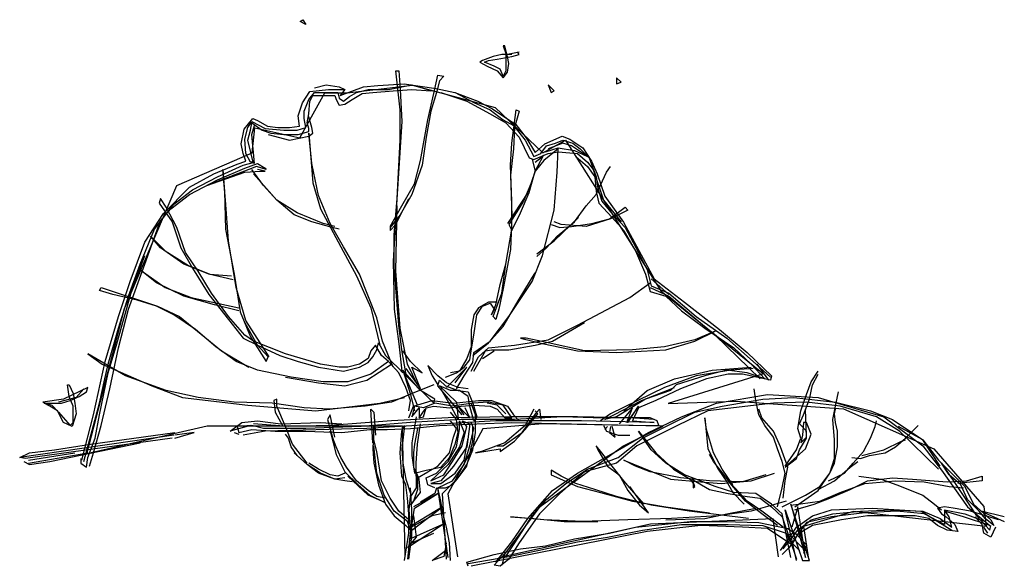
# Model space of a CAD drawing. Extents: x 29 to 41.5, y 31.9 to 38.8.
import ezdxf

# ---------------------------------------------------------------- set-up
doc = ezdxf.new("R2010")
doc.units = 0
doc.header["$LTSCALE"] = 40
doc.layers.get('0').update_dxf_attribs({"linetype": 'CONTINUOUS'})
doc.layers.add('TR_OUT', color=7, linetype='CONTINUOUS')

msp = doc.modelspace()

# ---------------------------------------------------------------- linework, layer by layer
at = {"color": 0}
for p, q in [((32.513, 38.823), (32.55, 38.845)), ((32.587, 38.786), (32.513, 38.823)), ((32.55, 38.845), (32.587, 38.786)), ((35.089, 38.513), (35.126, 38.417)), ((35.111, 38.513), (35.089, 38.513)), ((35.148, 38.38), (35.111, 38.513)), ((34.963, 38.38), (34.83, 38.329)), ((35.074, 38.402), (34.963, 38.38)), ((35.015, 38.343), (35.199, 38.38)), ((35.199, 38.402), (35.074, 38.402)), ((35.126, 38.402), (35.295, 38.439)), ((35.126, 38.417), (35.126, 38.306)), ((35.162, 38.292), (35.148, 38.38)), ((35.199, 38.38), (35.295, 38.402)), ((35.295, 38.402), (35.273, 38.439)), ((34.83, 38.329), (34.793, 38.306)), ((34.793, 38.306), (34.889, 38.255)), ((34.853, 38.306), (34.904, 38.329)), ((34.978, 38.255), (34.853, 38.306)), ((34.889, 38.255), (35.015, 38.196)), ((34.904, 38.329), (35.015, 38.343)), ((35.052, 38.218), (34.978, 38.255)), ((35.126, 38.306), (35.126, 38.196)), ((35.148, 38.181), (35.162, 38.292)), ((33.731, 38.196), (33.768, 38.196)), ((33.782, 37.701), (33.731, 38.196)), ((33.768, 38.196), (33.782, 37.96)), ((34.21, 37.908), (34.262, 38.144)), ((34.262, 38.144), (34.336, 38.129)), ((34.336, 38.129), (34.284, 38.07)), ((35.015, 38.196), (35.089, 38.107)), ((35.089, 38.129), (35.052, 38.218)), ((35.126, 38.196), (35.089, 38.129)), ((35.089, 38.107), (35.148, 38.181)), ((36.528, 38.107), (36.528, 38.033)), ((36.587, 38.055), (36.528, 38.107)), ((32.698, 37.982), (32.845, 38.019)), ((32.845, 38.019), (33.008, 37.996)), ((33.008, 37.996), (33.081, 37.96)), ((33.022, 37.886), (33.318, 37.996)), ((33.318, 37.996), (33.502, 38.011)), ((33.502, 38.011), (33.834, 38.033)), ((33.635, 37.96), (33.93, 38.019)), ((33.834, 38.033), (34.24, 37.974)), ((33.93, 38.019), (34.188, 37.945)), ((34.284, 38.07), (34.247, 37.923)), ((35.664, 38.019), (35.701, 37.923)), ((35.738, 37.945), (35.664, 38.019)), ((36.528, 38.033), (36.587, 38.055)), ((32.543, 37.79), (32.639, 37.937)), ((32.624, 37.834), (32.698, 37.923)), ((32.639, 37.937), (32.875, 37.96)), ((32.639, 37.812), (32.675, 37.886)), ((32.675, 37.886), (32.808, 37.886)), ((32.698, 37.923), (32.86, 37.923)), ((32.808, 37.886), (32.956, 37.886)), ((32.86, 37.923), (32.993, 37.923)), ((32.875, 37.96), (33.081, 37.96)), ((32.956, 37.886), (32.971, 37.834)), ((32.993, 37.923), (33.008, 37.849)), ((33.081, 37.96), (33.022, 37.886)), ((33.067, 37.812), (33.14, 37.871)), ((33.14, 37.871), (33.229, 37.923)), ((33.177, 37.834), (33.303, 37.908)), ((33.229, 37.923), (33.377, 37.96)), ((33.303, 37.908), (33.436, 37.923)), ((33.377, 37.96), (33.635, 37.96)), ((33.436, 37.923), (33.694, 37.945)), ((33.694, 37.945), (33.93, 37.96)), ((33.782, 37.96), (33.805, 37.554)), ((33.93, 37.96), (34.174, 37.945)), ((34.137, 37.576), (34.21, 37.908)), ((34.247, 37.923), (34.174, 37.686)), ((34.24, 37.974), (34.476, 37.923)), ((34.299, 37.923), (34.631, 37.812)), ((34.476, 37.923), (34.771, 37.812)), ((34.484, 37.923), (34.72, 37.797)), ((35.701, 37.923), (35.738, 37.945)), ((32.491, 37.627), (32.543, 37.79)), ((32.565, 37.686), (32.624, 37.834)), ((32.624, 37.65), (32.639, 37.812)), ((32.971, 37.834), (33.008, 37.76)), ((33.008, 37.849), (33.067, 37.812)), ((33.008, 37.76), (33.081, 37.775)), ((33.081, 37.775), (33.177, 37.834)), ((34.631, 37.812), (34.926, 37.65)), ((34.72, 37.797), (34.926, 37.701)), ((34.771, 37.812), (34.956, 37.716)), ((32.506, 37.495), (32.491, 37.627)), ((32.565, 37.591), (32.565, 37.686)), ((32.602, 37.539), (32.624, 37.65)), ((32.661, 37.48), (32.624, 37.613)), ((33.782, 37.317), (33.782, 37.701)), ((34.174, 37.686), (34.115, 37.354)), ((34.926, 37.701), (35.089, 37.576)), ((34.926, 37.65), (35.126, 37.539)), ((34.956, 37.716), (35.251, 37.517)), ((35.199, 37.281), (35.258, 37.701)), ((35.295, 37.686), (35.236, 37.48)), ((35.258, 37.701), (35.295, 37.686)), ((31.805, 37.458), (31.915, 37.591)), ((31.849, 37.48), (31.901, 37.554)), ((31.886, 37.443), (31.901, 37.539)), ((31.901, 37.554), (32.07, 37.465)), ((31.901, 37.539), (32.033, 37.443)), ((31.901, 37.391), (31.937, 37.502)), ((31.915, 37.591), (31.974, 37.568)), ((31.974, 37.568), (32.1, 37.495)), ((32.1, 37.495), (32.233, 37.48)), ((32.38, 37.48), (32.506, 37.495)), ((32.587, 37.48), (32.565, 37.591)), ((32.624, 37.465), (32.602, 37.539)), ((33.805, 37.554), (33.768, 36.963)), ((34.041, 37.059), (34.137, 37.576)), ((35.089, 37.576), (35.222, 37.502)), ((35.126, 37.539), (35.295, 37.354)), ((35.222, 37.502), (35.369, 37.317)), ((35.251, 37.517), (35.384, 37.347)), ((31.768, 37.273), (31.805, 37.458)), ((31.812, 37.332), (31.849, 37.48)), ((31.849, 37.317), (31.886, 37.443)), ((31.937, 37.022), (31.901, 37.391)), ((32.033, 37.443), (32.144, 37.406)), ((32.07, 37.465), (32.306, 37.443)), ((32.107, 37.391), (32.38, 37.317)), ((32.144, 37.406), (32.306, 37.391)), ((32.233, 37.48), (32.38, 37.48)), ((32.306, 37.443), (32.476, 37.443)), ((32.306, 37.391), (32.491, 37.391)), ((32.38, 37.317), (32.624, 37.369)), ((32.476, 37.443), (32.587, 37.48)), ((32.491, 37.391), (32.624, 37.428)), ((32.624, 37.428), (32.624, 37.465)), ((32.624, 37.406), (32.675, 36.779)), ((32.661, 37.022), (32.624, 37.406)), ((32.624, 37.369), (32.675, 37.406)), ((32.675, 37.406), (32.661, 37.48)), ((35.236, 37.48), (35.222, 37.207)), ((35.62, 37.273), (35.841, 37.369)), ((35.841, 37.369), (35.937, 37.332)), ((31.79, 37.148), (31.768, 37.273)), ((31.827, 37.148), (31.812, 37.332)), ((31.923, 37.022), (31.849, 37.317)), ((33.746, 36.579), (33.782, 37.317)), ((34.115, 37.354), (34.063, 37)), ((35.185, 37), (35.199, 37.281)), ((35.295, 37.354), (35.421, 37.096)), ((35.369, 37.317), (35.48, 37.111)), ((35.384, 37.347), (35.495, 37.163)), ((35.495, 37.163), (35.62, 37.273)), ((35.568, 37.148), (35.642, 37.244)), ((35.642, 37.244), (35.753, 37.281)), ((35.849, 37.281), (35.664, 37.207)), ((35.753, 37.281), (35.849, 37.317)), ((35.849, 37.317), (35.974, 37.281)), ((35.959, 37.244), (35.849, 37.281)), ((35.937, 37.332), (36.1, 37.222)), ((36.159, 37.111), (35.959, 37.244)), ((35.974, 37.281), (36.07, 37.207)), ((31.827, 37.052), (31.79, 37.148)), ((31.886, 37.037), (31.827, 37.148)), ((35.222, 37.207), (35.185, 36.875)), ((35.48, 37.074), (35.664, 37.148)), ((35.48, 37.111), (35.568, 37.148)), ((35.495, 36.926), (35.605, 37.133)), ((35.495, 37.037), (35.591, 37.111)), ((35.79, 37.207), (35.605, 37.059)), ((35.627, 37.17), (35.79, 37.222)), ((35.664, 37.148), (35.79, 37.17)), ((35.775, 36.912), (35.79, 37.207)), ((35.79, 37.222), (35.996, 37.185)), ((35.79, 37.17), (36.033, 37.148)), ((35.996, 37.185), (36.159, 37.111)), ((36.011, 37.111), (36.159, 36.985)), ((36.033, 37.148), (36.159, 37.037)), ((36.07, 37.207), (36.181, 37.096)), ((36.1, 37.222), (36.21, 37.052)), ((31.421, 36.889), (31.716, 37.015)), ((31.465, 36.853), (31.79, 37)), ((31.716, 37.015), (31.827, 37.052)), ((31.79, 37), (31.937, 37.037)), ((31.812, 36.963), (31.974, 37.022)), ((31.96, 36.985), (31.864, 36.948)), ((31.937, 37.037), (31.886, 37.037)), ((32.085, 36.948), (31.96, 36.985)), ((31.974, 37.022), (32.07, 36.963)), ((32.749, 36.616), (32.661, 37.022)), ((34.063, 37), (33.93, 36.631)), ((33.967, 36.764), (34.041, 37.059)), ((35.199, 36.543), (35.185, 37)), ((35.421, 37.096), (35.48, 37.074)), ((35.458, 37.074), (35.495, 36.926)), ((35.605, 37.059), (35.495, 36.926)), ((36.159, 37.037), (36.233, 36.948)), ((36.159, 36.985), (36.255, 36.853)), ((36.181, 37.096), (36.269, 36.853)), ((36.21, 37.052), (36.284, 36.889)), ((36.402, 36.912), (36.454, 36.985)), ((31.111, 36.72), (31.421, 36.889)), ((31.864, 36.948), (31.332, 36.742)), ((31.332, 36.742), (31.812, 36.912)), ((31.465, 36.816), (31.812, 36.963)), ((31.532, 36.948), (31.554, 36.668)), ((31.568, 36.557), (31.532, 36.948)), ((31.812, 36.912), (32.011, 36.926)), ((32.048, 36.742), (31.901, 36.948)), ((32.218, 36.557), (31.923, 36.889)), ((32.07, 36.926), (31.974, 36.948)), ((32.011, 36.926), (32.07, 36.926)), ((32.07, 36.963), (32.085, 36.948)), ((33.768, 36.963), (33.731, 36.373)), ((35.185, 36.875), (35.199, 36.358)), ((35.495, 36.926), (35.406, 36.653)), ((35.421, 36.653), (35.495, 36.926)), ((35.495, 36.926), (35.443, 36.764)), ((35.738, 36.432), (35.775, 36.912)), ((36.233, 36.948), (36.365, 36.557)), ((36.269, 36.631), (36.402, 36.912)), ((36.284, 36.889), (36.38, 36.609)), ((31.111, 36.631), (31.465, 36.816)), ((31.148, 36.69), (31.465, 36.853)), ((32.218, 36.557), (32.048, 36.742)), ((32.675, 36.779), (32.771, 36.447)), ((33.805, 36.484), (33.967, 36.764)), ((35.443, 36.764), (35.347, 36.543)), ((36.255, 36.853), (36.269, 36.668)), ((36.269, 36.853), (36.292, 36.705)), ((30.779, 36.388), (31.111, 36.72)), ((30.875, 36.447), (31.111, 36.631)), ((30.912, 36.506), (31.148, 36.69)), ((31.554, 36.668), (31.568, 36.188)), ((32.897, 36.262), (32.749, 36.616)), ((33.93, 36.631), (33.782, 36.373)), ((35.406, 36.653), (35.148, 36.262)), ((35.31, 36.395), (35.421, 36.653)), ((36.144, 36.484), (36.269, 36.631)), ((36.269, 36.668), (36.306, 36.52)), ((36.292, 36.705), (36.343, 36.543)), ((36.38, 36.609), (36.616, 36.277)), ((30.668, 36.188), (30.912, 36.506)), ((30.742, 36.579), (30.727, 36.52)), ((30.727, 36.52), (30.89, 36.284)), ((30.816, 36.469), (30.742, 36.579)), ((31.605, 36.041), (31.568, 36.557)), ((32.439, 36.373), (32.218, 36.557)), ((32.476, 36.395), (32.218, 36.557)), ((33.657, 36.225), (33.805, 36.484)), ((33.709, 36.115), (33.746, 36.579)), ((33.731, 36.247), (33.893, 36.579)), ((33.731, 35.657), (33.746, 36.484)), ((35.199, 36.188), (35.199, 36.543)), ((35.347, 36.543), (35.258, 36.395)), ((35.996, 36.284), (36.144, 36.484)), ((36.306, 36.52), (36.476, 36.336)), ((36.343, 36.543), (36.454, 36.41)), ((36.365, 36.557), (36.587, 36.284)), ((30.543, 36.026), (30.779, 36.388)), ((30.742, 36.299), (30.875, 36.447)), ((30.949, 36.21), (30.816, 36.469)), ((32.661, 36.284), (32.439, 36.373)), ((32.808, 36.262), (32.476, 36.395)), ((32.771, 36.447), (33.03, 35.967)), ((33.782, 36.373), (33.657, 36.21)), ((33.731, 36.373), (33.694, 35.782)), ((35.258, 36.395), (35.162, 36.247)), ((35.199, 36.358), (35.185, 35.93)), ((35.199, 36.174), (35.31, 36.395)), ((35.591, 35.856), (35.738, 36.432)), ((36.439, 36.321), (36.638, 36.469)), ((36.675, 36.432), (36.454, 36.321)), ((36.454, 36.41), (36.638, 36.21)), ((36.638, 36.469), (36.675, 36.432)), ((30.543, 35.746), (30.742, 36.299)), ((30.89, 36.284), (31, 35.952)), ((32.919, 36.21), (32.661, 36.284)), ((32.956, 36.225), (32.808, 36.262)), ((33.067, 35.967), (32.897, 36.262)), ((33.657, 36.174), (33.731, 36.247)), ((35.162, 36.247), (35.199, 36.174)), ((35.701, 36.247), (35.812, 36.21)), ((35.738, 36.041), (36.048, 36.336)), ((35.827, 36.247), (35.738, 36.284)), ((35.775, 36.1), (35.996, 36.284)), ((36.144, 36.225), (35.827, 36.247)), ((35.959, 36.225), (36.218, 36.262)), ((36.454, 36.321), (36.144, 36.225)), ((36.218, 36.262), (36.439, 36.321)), ((36.476, 36.336), (36.624, 36.174)), ((36.616, 36.277), (37.007, 35.561)), ((30.484, 35.746), (30.668, 36.188)), ((31.059, 35.893), (30.949, 36.21)), ((31.568, 36.188), (31.679, 35.62)), ((33.008, 36.188), (32.919, 36.21)), ((33.657, 36.21), (33.657, 36.174)), ((33.709, 35.709), (33.709, 36.115)), ((35.126, 35.746), (35.199, 36.188)), ((35.812, 36.21), (35.959, 36.225)), ((36.624, 36.174), (36.771, 35.915)), ((36.638, 36.21), (36.808, 35.893)), ((30.358, 35.524), (30.543, 36.026)), ((30.616, 36.1), (30.801, 35.915)), ((30.742, 35.952), (30.616, 36.1)), ((31.701, 35.45), (31.605, 36.041)), ((35.517, 35.878), (35.738, 36.041)), ((35.642, 35.952), (35.775, 36.1)), ((31.037, 35.746), (30.742, 35.952)), ((30.801, 35.915), (31.096, 35.731)), ((31, 35.952), (31.148, 35.694)), ((31.222, 35.657), (31.059, 35.893)), ((33.03, 35.967), (33.229, 35.598)), ((33.266, 35.62), (33.067, 35.967)), ((35.185, 35.93), (35.089, 35.436)), ((35.517, 35.841), (35.642, 35.952)), ((36.771, 35.915), (36.897, 35.62)), ((36.808, 35.893), (36.919, 35.672)), ((30.336, 35.177), (30.543, 35.746)), ((30.336, 35.34), (30.484, 35.746)), ((30.373, 35.399), (30.543, 35.856)), ((31.354, 35.62), (31.037, 35.746)), ((33.694, 35.782), (33.709, 35.177)), ((35.052, 35.487), (35.126, 35.746)), ((35.074, 35.377), (35.126, 35.746)), ((35.458, 35.524), (35.591, 35.856)), ((30.484, 35.672), (30.801, 35.45)), ((30.69, 35.509), (30.484, 35.672)), ((31.096, 35.731), (31.369, 35.62)), ((31.148, 35.694), (31.354, 35.362)), ((31.391, 35.377), (31.222, 35.657)), ((31.664, 35.546), (31.354, 35.62)), ((31.369, 35.62), (31.642, 35.598)), ((31.679, 35.62), (31.753, 35.14)), ((33.487, 35.067), (33.266, 35.62)), ((33.768, 34.971), (33.709, 35.709)), ((33.782, 34.934), (33.731, 35.657)), ((35.295, 35.303), (35.495, 35.635)), ((36.897, 35.62), (36.956, 35.399)), ((36.919, 35.672), (36.971, 35.472)), ((30.211, 35.081), (30.358, 35.524)), ((31.037, 35.34), (30.69, 35.509)), ((33.229, 35.598), (33.413, 35.192)), ((35, 35.229), (35.052, 35.487)), ((35.162, 35.081), (35.458, 35.524)), ((36.697, 35.325), (36.956, 35.509)), ((37.192, 35.362), (36.971, 35.561)), ((37.007, 35.561), (37.391, 35.266)), ((29.967, 35.413), (29.989, 35.45)), ((30.137, 35.362), (29.967, 35.413)), ((29.989, 35.45), (30.705, 35.214)), ((30.447, 35.288), (30.137, 35.362)), ((30.188, 34.735), (30.373, 35.399)), ((30.801, 35.45), (31.133, 35.325)), ((31.354, 35.362), (31.605, 35.044)), ((31.605, 35.081), (31.391, 35.377)), ((31.827, 35.03), (31.701, 35.45)), ((34.963, 35.081), (35.074, 35.377)), ((35.089, 35.436), (35.037, 35.177)), ((36.956, 35.45), (37.192, 35.34)), ((36.956, 35.399), (37.155, 35.34)), ((36.971, 35.472), (37.192, 35.377)), ((37.192, 35.377), (37.539, 35.081)), ((30.211, 34.934), (30.336, 35.34)), ((30.69, 35.214), (30.447, 35.288)), ((31.428, 35.229), (31.037, 35.34)), ((31.133, 35.325), (31.738, 35.192)), ((34.904, 35.266), (34.779, 35.192)), ((34.83, 35.214), (34.926, 35.251)), ((35.015, 35.266), (34.904, 35.266)), ((34.926, 35.251), (34.978, 35.177)), ((35.089, 34.956), (35.295, 35.303)), ((36.033, 34.971), (36.697, 35.325)), ((37.155, 35.34), (37.354, 35.155)), ((37.192, 35.34), (37.782, 34.845)), ((37.391, 35.266), (37.834, 34.919)), ((30.211, 34.683), (30.336, 35.177)), ((30.912, 35.104), (30.69, 35.214)), ((30.705, 35.214), (30.985, 35.081)), ((31.738, 35.155), (31.428, 35.229)), ((31.753, 35.14), (31.886, 34.823)), ((33.413, 35.192), (33.524, 34.72)), ((33.709, 35.177), (33.768, 34.735)), ((34.779, 35.192), (34.72, 35.104)), ((34.757, 35.104), (34.83, 35.214)), ((34.941, 35.104), (35, 35.229)), ((34.978, 35.177), (34.941, 35.104)), ((35.037, 35.177), (35, 35.044)), ((37.354, 35.155), (37.649, 34.934)), ((30.041, 34.513), (30.211, 35.081)), ((31.185, 34.919), (30.912, 35.104)), ((30.985, 35.081), (31.259, 34.86)), ((31.812, 34.845), (31.605, 35.081)), ((31.605, 35.044), (31.79, 34.808)), ((31.974, 34.72), (31.812, 35.008)), ((32.122, 34.572), (31.827, 35.03)), ((33.561, 34.771), (33.487, 35.067)), ((34.72, 35.104), (34.683, 34.919)), ((34.72, 34.845), (34.757, 35.104)), ((34.926, 34.771), (35.162, 35.081)), ((35, 35.044), (34.963, 35.081)), ((35.716, 34.771), (36.122, 35.008)), ((37.539, 35.081), (37.93, 34.808)), ((30.078, 34.476), (30.211, 34.934)), ((31.443, 34.698), (31.185, 34.919)), ((31.259, 34.86), (31.517, 34.646)), ((33.805, 34.661), (33.768, 34.971)), ((33.878, 34.476), (33.782, 34.934)), ((34.683, 34.919), (34.683, 34.698)), ((34.904, 34.749), (35.089, 34.956)), ((35.664, 34.786), (36.033, 34.971)), ((37.782, 34.897), (37.524, 34.786)), ((37.524, 34.771), (37.782, 34.897)), ((37.649, 34.934), (38.018, 34.683)), ((37.834, 34.919), (38.188, 34.624)), ((30.078, 34.366), (30.188, 34.735)), ((31.79, 34.808), (31.974, 34.72)), ((31.923, 34.771), (31.812, 34.845)), ((31.886, 34.823), (32.085, 34.513)), ((32.329, 34.609), (31.923, 34.771)), ((33.487, 34.661), (33.509, 34.749)), ((33.509, 34.749), (33.598, 34.587)), ((33.694, 34.439), (33.561, 34.771)), ((33.768, 34.735), (33.805, 34.388)), ((34.683, 34.646), (34.72, 34.845)), ((34.705, 34.587), (34.904, 34.749)), ((34.72, 34.624), (34.926, 34.771)), ((35.236, 34.72), (35.664, 34.786)), ((35.384, 34.808), (35.31, 34.808)), ((35.31, 34.808), (35.605, 34.735)), ((35.664, 34.749), (35.384, 34.808)), ((35.495, 34.72), (35.716, 34.771)), ((35.605, 34.735), (36.033, 34.646)), ((36.122, 34.646), (35.664, 34.749)), ((37.524, 34.786), (37.14, 34.698)), ((37.155, 34.661), (37.524, 34.771)), ((37.782, 34.845), (38.351, 34.292)), ((37.93, 34.808), (38.262, 34.513)), ((29.819, 34.609), (30.004, 34.476)), ((30.299, 34.329), (29.819, 34.609)), ((30.1, 34.166), (30.211, 34.683)), ((31.701, 34.513), (31.443, 34.698)), ((31.517, 34.646), (31.864, 34.439)), ((32.107, 34.572), (31.974, 34.72)), ((31.974, 34.72), (32.255, 34.587)), ((32.771, 34.476), (32.329, 34.609)), ((33.413, 34.646), (33.377, 34.55)), ((33.472, 34.72), (33.413, 34.646)), ((33.436, 34.572), (33.487, 34.661)), ((33.546, 34.587), (33.472, 34.72)), ((33.856, 34.366), (33.805, 34.661)), ((33.915, 34.513), (33.819, 34.646)), ((34.683, 34.698), (34.631, 34.55)), ((34.668, 34.535), (34.683, 34.646)), ((34.705, 34.498), (34.72, 34.624)), ((34.72, 34.388), (34.867, 34.646)), ((34.779, 34.572), (34.904, 34.683)), ((34.83, 34.55), (34.978, 34.646)), ((34.867, 34.646), (34.941, 34.661)), ((34.904, 34.683), (35.236, 34.72)), ((34.941, 34.661), (35.162, 34.661)), ((35.162, 34.661), (35.495, 34.72)), ((36.033, 34.646), (36.528, 34.624)), ((36.734, 34.661), (36.122, 34.646)), ((36.528, 34.624), (37.155, 34.661)), ((37.14, 34.698), (36.734, 34.661)), ((38.018, 34.683), (38.24, 34.476)), ((38.188, 34.624), (38.498, 34.329)), ((29.893, 33.834), (30.041, 34.513)), ((31.974, 34.402), (31.701, 34.513)), ((32.085, 34.513), (32.107, 34.572)), ((32.255, 34.587), (32.491, 34.513)), ((32.491, 34.513), (32.749, 34.439)), ((33.377, 34.55), (33.266, 34.476)), ((33.266, 34.439), (33.377, 34.498)), ((33.377, 34.498), (33.436, 34.572)), ((33.635, 34.513), (33.413, 34.351)), ((33.635, 34.513), (33.546, 34.587)), ((33.598, 34.587), (33.672, 34.513)), ((33.768, 34.366), (33.635, 34.513)), ((33.672, 34.513), (33.768, 34.425)), ((34.063, 34.366), (33.915, 34.513)), ((34.631, 34.55), (34.535, 34.388)), ((34.594, 34.439), (34.668, 34.535)), ((34.594, 34.329), (34.705, 34.498)), ((34.683, 34.388), (34.779, 34.572)), ((38.262, 34.513), (38.483, 34.314)), ((29.967, 33.834), (30.078, 34.366)), ((30.004, 34.476), (30.631, 34.203)), ((30.026, 34.255), (30.078, 34.476)), ((32.402, 34.314), (31.974, 34.402)), ((32.749, 34.439), (33.067, 34.388)), ((33.008, 34.439), (32.771, 34.476)), ((33.118, 34.439), (33.008, 34.439)), ((33.067, 34.388), (33.266, 34.439)), ((33.266, 34.476), (33.118, 34.439)), ((33.362, 34.277), (33.672, 34.476)), ((33.768, 34.425), (33.819, 34.366)), ((33.856, 34.181), (33.768, 34.366)), ((33.819, 34.402), (33.915, 34.092)), ((34.041, 34.144), (33.819, 34.402)), ((33.856, 34.425), (34.041, 34.166)), ((34.004, 34.218), (33.878, 34.476)), ((33.93, 34.439), (34.063, 34.366)), ((34.041, 34.166), (33.93, 34.439)), ((34.137, 34.461), (34.188, 34.329)), ((34.262, 34.329), (34.137, 34.461)), ((34.358, 34.314), (34.498, 34.366)), ((34.631, 34.439), (34.373, 34.181)), ((34.535, 34.388), (34.424, 34.366)), ((34.484, 34.24), (34.631, 34.439)), ((34.498, 34.366), (34.594, 34.439)), ((37.266, 34.292), (37.745, 34.402)), ((37.982, 34.402), (37.539, 34.329)), ((37.93, 34.402), (37.649, 34.329)), ((37.745, 34.402), (38.24, 34.439)), ((38.188, 34.366), (37.93, 34.402)), ((38.262, 34.425), (37.982, 34.402)), ((38.41, 34.292), (38.188, 34.366)), ((38.24, 34.476), (38.41, 34.292)), ((38.461, 34.277), (38.314, 34.476)), ((39, 34.255), (39.089, 34.388)), ((29.967, 33.982), (30.026, 34.255)), ((30.816, 34.144), (30.299, 34.329)), ((32.329, 34.314), (32.749, 34.24)), ((32.808, 34.255), (32.402, 34.314)), ((32.749, 34.24), (33.081, 34.203)), ((33.118, 34.255), (32.808, 34.255)), ((33.081, 34.203), (33.362, 34.277)), ((33.413, 34.351), (33.118, 34.255)), ((33.841, 34.351), (34.21, 33.982)), ((34.004, 33.96), (33.841, 34.351)), ((34.188, 34.329), (34.262, 34.218)), ((34.373, 34.24), (34.262, 34.329)), ((34.262, 34.203), (34.284, 34.277)), ((34.284, 34.277), (34.358, 34.203)), ((34.52, 34.181), (34.373, 34.24)), ((34.498, 34.166), (34.594, 34.329)), ((36.919, 34.144), (37.266, 34.292)), ((37.539, 34.329), (37.14, 34.181)), ((37.649, 34.329), (37.288, 34.218)), ((37.672, 34.292), (37.34, 34.166)), ((37.945, 34.351), (37.672, 34.292)), ((38.129, 34.351), (37.945, 34.351)), ((38.483, 34.277), (38.129, 34.351)), ((38.498, 34.329), (38.483, 34.277)), ((38.941, 34.092), (39, 34.255)), ((39.015, 34.218), (39.089, 34.351)), ((29.819, 34.181), (29.51, 34.033)), ((29.561, 34.218), (29.583, 34.218)), ((29.583, 34.07), (29.561, 34.218)), ((29.583, 34.218), (29.635, 34.107)), ((29.768, 34.166), (29.672, 34.056)), ((29.709, 34.07), (29.805, 34.129)), ((29.805, 34.129), (29.819, 34.181)), ((29.989, 33.701), (30.1, 34.166)), ((30.631, 34.203), (31.022, 34.056)), ((31.222, 34.056), (30.816, 34.144)), ((33.989, 34.129), (33.672, 33.997)), ((33.915, 34.019), (33.856, 34.181)), ((34.21, 34.218), (33.989, 34.129)), ((34.225, 34.033), (34.041, 34.144)), ((34.572, 33.834), (34.262, 34.203)), ((34.284, 34.203), (34.498, 33.997)), ((34.424, 34.144), (34.284, 34.203)), ((34.461, 33.886), (34.299, 34.166)), ((34.358, 34.203), (34.52, 34.144)), ((34.535, 34.144), (34.424, 34.144)), ((34.646, 34.166), (34.52, 34.181)), ((34.52, 34.144), (34.646, 34.129)), ((34.646, 34.07), (34.535, 34.144)), ((34.646, 34.129), (34.705, 33.982)), ((37.14, 34.181), (36.454, 33.849)), ((36.624, 33.886), (36.919, 34.144)), ((36.845, 34.019), (37.266, 34.181)), ((37.214, 34.144), (36.897, 34.033)), ((37.34, 34.166), (37.03, 34.019)), ((37.288, 34.218), (37.214, 34.144)), ((38.299, 34.019), (38.277, 34.166)), ((38.978, 34.033), (39.015, 34.218)), ((39.31, 33.945), (39.347, 34.129)), ((29.51, 34.033), (29.251, 33.997)), ((29.251, 33.997), (29.362, 33.96)), ((29.672, 34.056), (29.45, 33.997)), ((29.487, 33.982), (29.598, 34.019)), ((29.635, 33.945), (29.583, 34.07)), ((29.598, 34.019), (29.709, 34.07)), ((29.635, 34.107), (29.657, 33.982)), ((31.022, 34.056), (31.849, 33.96)), ((31.679, 33.997), (31.222, 34.056)), ((32.159, 33.982), (31.679, 33.997)), ((32.218, 34.033), (32.181, 34.019)), ((32.181, 34.019), (32.196, 33.871)), ((32.218, 33.945), (32.218, 34.033)), ((33.672, 33.997), (33.34, 33.945)), ((33.524, 33.982), (33.841, 34.056)), ((33.893, 33.886), (33.915, 34.019)), ((33.915, 34.092), (33.967, 33.886)), ((33.952, 33.945), (34.188, 34.019)), ((34.188, 34.019), (34.461, 33.982)), ((34.21, 33.982), (34.225, 34.033)), ((34.461, 33.982), (34.779, 34.019)), ((34.498, 33.997), (34.52, 33.775)), ((34.668, 33.945), (34.646, 34.07)), ((34.904, 33.997), (34.705, 33.982)), ((34.779, 34.019), (34.941, 34.019)), ((35.089, 33.96), (34.904, 33.997)), ((34.941, 34.019), (35.148, 33.945)), ((36.38, 33.775), (36.845, 34.019)), ((36.897, 34.033), (36.528, 33.812)), ((37.03, 34.019), (36.808, 33.923)), ((37.797, 33.982), (38.446, 34.092)), ((37.871, 33.945), (38.387, 34.033)), ((38.336, 33.834), (38.299, 34.019)), ((38.387, 34.033), (38.779, 34.056)), ((38.446, 34.092), (39.089, 34.056)), ((38.941, 33.997), (38.52, 33.982)), ((38.779, 34.056), (39.31, 33.997)), ((38.867, 33.886), (38.941, 34.092)), ((38.904, 33.834), (38.978, 34.033)), ((39.369, 33.945), (38.941, 33.997)), ((39.089, 34.056), (39.922, 33.812)), ((39.31, 33.997), (39.753, 33.886)), ((29.266, 33.982), (29.377, 33.982)), ((29.34, 33.945), (29.266, 33.982)), ((29.436, 33.886), (29.34, 33.945)), ((29.362, 33.96), (29.45, 33.871)), ((29.377, 33.982), (29.487, 33.982)), ((29.51, 33.738), (29.436, 33.886)), ((29.45, 33.871), (29.598, 33.701)), ((29.635, 33.738), (29.635, 33.945)), ((29.657, 33.982), (29.672, 33.849)), ((29.893, 33.701), (29.967, 33.982)), ((31.849, 33.96), (32.712, 33.886)), ((32.565, 33.923), (32.159, 33.982)), ((32.196, 33.871), (32.292, 33.701)), ((32.329, 33.687), (32.218, 33.945)), ((32.882, 33.908), (32.565, 33.923)), ((32.712, 33.886), (33.524, 33.982)), ((33.34, 33.945), (32.882, 33.908)), ((33.413, 33.908), (33.45, 33.871)), ((33.436, 33.48), (33.413, 33.908)), ((33.45, 33.871), (33.472, 33.576)), ((33.893, 33.797), (33.952, 33.945)), ((33.967, 33.945), (33.93, 33.812)), ((33.93, 33.812), (34.026, 33.923)), ((34.078, 33.923), (33.967, 33.945)), ((34.026, 33.923), (34.026, 33.797)), ((34.026, 33.797), (34.1, 33.908)), ((34.225, 33.982), (34.078, 33.923)), ((34.078, 33.812), (34.115, 33.923)), ((34.115, 33.923), (34.21, 33.945)), ((34.21, 33.945), (34.41, 33.923)), ((34.447, 33.945), (34.225, 33.982)), ((34.41, 33.923), (34.557, 33.945)), ((34.498, 33.775), (34.424, 33.871)), ((34.705, 33.982), (34.447, 33.945)), ((34.52, 33.775), (34.461, 33.886)), ((34.52, 33.945), (34.668, 33.797)), ((34.594, 33.834), (34.52, 33.945)), ((34.557, 33.945), (34.72, 33.96)), ((34.668, 33.797), (34.609, 33.923)), ((34.72, 33.76), (34.668, 33.945)), ((34.742, 33.834), (34.683, 33.982)), ((34.705, 33.982), (34.757, 33.812)), ((34.72, 33.96), (34.926, 33.945)), ((35.015, 33.96), (34.889, 33.982)), ((34.926, 33.945), (35.015, 33.908)), ((35.126, 33.849), (35.015, 33.96)), ((35.015, 33.908), (35.111, 33.797)), ((35.199, 33.797), (35.089, 33.96)), ((35.148, 33.945), (35.222, 33.834)), ((35.332, 33.613), (35.517, 33.871)), ((35.48, 33.908), (35.369, 33.701)), ((35.531, 33.849), (35.495, 33.886)), ((35.517, 33.871), (35.554, 33.908)), ((35.554, 33.908), (35.568, 33.775)), ((36.734, 33.923), (36.565, 33.723)), ((36.808, 33.945), (36.661, 33.738)), ((36.661, 33.738), (36.734, 33.923)), ((36.675, 33.738), (36.808, 33.945)), ((36.808, 33.923), (36.734, 33.76)), ((37.155, 33.687), (37.524, 33.871)), ((37.686, 33.886), (37.303, 33.701)), ((37.354, 33.812), (37.797, 33.982)), ((37.524, 33.871), (37.871, 33.945)), ((38.52, 33.982), (37.686, 33.886)), ((38.373, 33.797), (38.336, 33.908)), ((38.83, 33.664), (38.867, 33.886)), ((38.941, 33.554), (38.926, 33.908)), ((39.273, 33.775), (39.31, 33.945)), ((39.295, 33.849), (39.31, 33.908)), ((39.827, 33.812), (39.369, 33.945)), ((39.753, 33.886), (40.033, 33.775)), ((29.62, 33.687), (29.51, 33.738)), ((29.598, 33.701), (29.635, 33.738)), ((29.672, 33.849), (29.62, 33.687)), ((29.746, 33.259), (29.893, 33.834)), ((29.915, 33.539), (29.967, 33.834)), ((31.628, 33.628), (31.775, 33.738)), ((31.775, 33.738), (31.974, 33.76)), ((31.974, 33.76), (32.27, 33.723)), ((32.27, 33.723), (32.771, 33.738)), ((32.771, 33.738), (33.044, 33.723)), ((32.897, 33.834), (32.86, 33.775)), ((32.86, 33.775), (32.956, 33.443)), ((32.956, 33.554), (32.897, 33.834)), ((33.672, 33.76), (32.897, 33.701)), ((33.915, 33.738), (33.288, 33.687)), ((35, 33.76), (33.362, 33.664)), ((34.395, 33.797), (33.672, 33.76)), ((34.557, 33.775), (33.915, 33.738)), ((33.989, 33.812), (33.93, 33.48)), ((34.026, 33.797), (34.078, 33.812)), ((35.185, 33.812), (34.395, 33.797)), ((34.498, 33.664), (34.424, 33.76)), ((34.52, 33.613), (34.498, 33.775)), ((34.535, 33.76), (34.594, 33.613)), ((34.535, 33.65), (34.535, 33.76)), ((35.236, 33.775), (34.557, 33.775)), ((34.572, 33.76), (34.668, 33.723)), ((34.631, 33.687), (34.572, 33.76)), ((34.72, 33.664), (34.683, 33.738)), ((34.757, 33.812), (34.72, 33.76)), ((34.742, 33.613), (34.742, 33.834)), ((34.757, 33.723), (35.199, 33.738)), ((35.591, 33.76), (35, 33.76)), ((35.111, 33.797), (35.199, 33.797)), ((36.033, 33.812), (35.185, 33.812)), ((35.199, 33.738), (35.959, 33.723)), ((35.222, 33.834), (35.295, 33.76)), ((35.849, 33.812), (35.236, 33.775)), ((35.369, 33.65), (35.531, 33.849)), ((36.085, 33.76), (35.591, 33.76)), ((36.233, 33.797), (35.849, 33.812)), ((36.661, 33.797), (36.033, 33.812)), ((37.007, 33.738), (36.085, 33.76)), ((36.712, 33.797), (36.233, 33.797)), ((36.454, 33.849), (36.328, 33.76)), ((36.528, 33.812), (36.38, 33.775)), ((36.956, 33.797), (36.661, 33.797)), ((36.993, 33.775), (36.712, 33.797)), ((36.734, 33.76), (37.007, 33.738)), ((36.934, 33.613), (37.354, 33.812)), ((37.044, 33.76), (36.956, 33.797)), ((37.066, 33.701), (37.044, 33.76)), ((37.649, 33.797), (37.686, 33.406)), ((37.672, 33.65), (37.649, 33.797)), ((38.41, 33.701), (38.336, 33.834)), ((38.52, 33.628), (38.373, 33.797)), ((38.852, 33.723), (38.904, 33.834)), ((38.904, 33.738), (38.889, 33.576)), ((38.941, 33.738), (38.904, 33.738)), ((39, 33.591), (38.941, 33.738)), ((39.295, 33.517), (39.273, 33.775)), ((39.31, 33.738), (39.295, 33.849)), ((39.332, 33.628), (39.31, 33.738)), ((39.812, 33.687), (39.827, 33.76)), ((40.122, 33.628), (39.827, 33.812)), ((39.922, 33.812), (40.417, 33.443)), ((40.033, 33.775), (40.417, 33.517)), ((29.768, 33.244), (29.893, 33.701)), ((29.856, 33.465), (30.926, 33.613)), ((29.893, 33.354), (29.989, 33.701)), ((31.17, 33.613), (30.926, 33.576)), ((30.926, 33.539), (31.17, 33.613)), ((31.886, 33.701), (31.628, 33.628)), ((31.679, 33.613), (31.738, 33.591)), ((31.901, 33.701), (31.716, 33.687)), ((31.716, 33.687), (31.738, 33.613)), ((31.738, 33.613), (31.901, 33.65)), ((32.07, 33.628), (31.79, 33.576)), ((32.048, 33.664), (31.901, 33.701)), ((31.901, 33.65), (32.196, 33.628)), ((32.366, 33.687), (31.923, 33.723)), ((32.587, 33.664), (32.048, 33.664)), ((33.362, 33.664), (32.07, 33.628)), ((32.196, 33.628), (32.587, 33.628)), ((32.417, 33.465), (32.329, 33.687)), ((32.897, 33.701), (32.366, 33.687)), ((33.288, 33.687), (32.587, 33.664)), ((32.587, 33.628), (33.044, 33.613)), ((32.897, 33.628), (32.971, 33.332)), ((32.971, 33.428), (32.897, 33.628)), ((33.044, 33.613), (33.399, 33.65)), ((33.399, 33.65), (33.62, 33.65)), ((33.45, 33.687), (33.436, 33.406)), ((33.45, 33.517), (33.45, 33.687)), ((33.62, 33.65), (33.915, 33.664)), ((33.782, 33.354), (33.805, 33.628)), ((33.841, 33.701), (33.805, 33.406)), ((33.805, 33.628), (33.841, 33.701)), ((33.915, 33.664), (34.284, 33.701)), ((34.004, 33.664), (33.967, 33.465)), ((34.004, 33.465), (34.041, 33.723)), ((34.284, 33.701), (34.757, 33.723)), ((34.461, 33.554), (34.498, 33.664)), ((34.484, 33.465), (34.52, 33.613)), ((34.498, 33.428), (34.535, 33.65)), ((34.594, 33.613), (34.535, 33.428)), ((34.572, 33.443), (34.631, 33.687)), ((34.668, 33.723), (34.631, 33.428)), ((34.668, 33.443), (34.72, 33.664)), ((34.705, 33.502), (34.705, 33.687)), ((34.705, 33.391), (34.742, 33.613)), ((35.089, 33.443), (35.332, 33.613)), ((35.369, 33.701), (35.111, 33.48)), ((35.236, 33.502), (35.369, 33.65)), ((35.959, 33.723), (36.934, 33.701)), ((36.365, 33.701), (36.402, 33.628)), ((36.38, 33.65), (36.417, 33.687)), ((36.402, 33.628), (36.55, 33.576)), ((36.454, 33.687), (36.439, 33.613)), ((36.439, 33.613), (36.513, 33.554)), ((36.513, 33.554), (36.476, 33.687)), ((36.491, 33.354), (36.934, 33.613)), ((37.303, 33.701), (36.786, 33.443)), ((36.808, 33.628), (37.03, 33.354)), ((36.971, 33.391), (36.808, 33.628)), ((36.86, 33.539), (37.155, 33.687)), ((36.934, 33.701), (37.066, 33.701)), ((37.76, 33.354), (37.672, 33.65)), ((38.52, 33.554), (38.41, 33.701)), ((38.609, 33.428), (38.52, 33.628)), ((38.867, 33.539), (38.83, 33.664)), ((38.941, 33.628), (38.852, 33.723)), ((38.941, 33.539), (38.941, 33.628)), ((39.332, 33.428), (39.332, 33.628)), ((39.753, 33.539), (39.812, 33.687)), ((40.417, 33.517), (40.107, 33.687)), ((40.616, 33.148), (40.122, 33.628)), ((40.196, 33.539), (40.358, 33.701)), ((30.912, 33.576), (28.956, 33.295)), ((30.89, 33.539), (29.03, 33.281)), ((29.819, 33.295), (29.915, 33.539)), ((32.366, 33.539), (32.329, 33.591)), ((32.402, 33.428), (32.366, 33.539)), ((33.487, 33.369), (33.45, 33.517)), ((34.41, 33.354), (34.461, 33.554)), ((34.594, 33.259), (34.646, 33.539)), ((34.631, 33.185), (34.705, 33.502)), ((35.052, 33.369), (35.236, 33.502)), ((36.55, 33.576), (36.697, 33.576)), ((36.55, 33.295), (36.86, 33.539)), ((38.572, 33.406), (38.52, 33.554)), ((38.815, 33.391), (38.867, 33.539)), ((38.852, 33.391), (38.941, 33.539)), ((38.889, 33.576), (38.867, 33.48)), ((38.867, 33.48), (38.941, 33.554)), ((38.926, 33.406), (39, 33.591)), ((39.295, 33.281), (39.295, 33.517)), ((39.664, 33.369), (39.753, 33.539)), ((39.922, 33.391), (40.144, 33.502)), ((40.07, 33.428), (40.196, 33.539)), ((40.144, 33.502), (40.196, 33.517)), ((40.638, 33.185), (40.417, 33.517)), ((40.417, 33.517), (40.616, 33.259)), ((29.081, 33.354), (29.399, 33.391)), ((29.34, 33.244), (30.484, 33.48)), ((29.399, 33.391), (29.856, 33.465)), ((32.476, 33.318), (32.402, 33.428)), ((32.602, 33.222), (32.417, 33.465)), ((33.03, 33.295), (32.971, 33.428)), ((33.436, 33.406), (33.45, 33.222)), ((33.487, 33.096), (33.45, 33.443)), ((33.524, 33.133), (33.487, 33.369)), ((33.805, 33.406), (33.819, 33.222)), ((33.93, 33.48), (33.93, 33.318)), ((33.967, 33.465), (33.952, 33.354)), ((33.989, 33.222), (34.004, 33.465)), ((34.535, 33.428), (34.395, 33.207)), ((34.395, 33.244), (34.498, 33.428)), ((34.41, 33.295), (34.484, 33.465)), ((34.447, 33.244), (34.572, 33.443)), ((34.631, 33.428), (34.461, 33.185)), ((34.594, 33.207), (34.668, 33.443)), ((34.631, 33.207), (34.705, 33.391)), ((34.742, 33.354), (35.052, 33.406)), ((34.816, 33.369), (34.742, 33.354)), ((35.111, 33.48), (34.816, 33.369)), ((35.015, 33.443), (35.089, 33.443)), ((35.052, 33.406), (35.052, 33.369)), ((36.269, 33.443), (36.292, 33.391)), ((36.343, 33.354), (36.269, 33.443)), ((36.292, 33.391), (36.417, 33.185)), ((36.786, 33.443), (36.528, 33.222)), ((37.155, 33.222), (36.971, 33.391)), ((37.686, 33.406), (37.819, 33.148)), ((38.631, 33.244), (38.572, 33.406)), ((38.705, 33.17), (38.609, 33.428)), ((38.668, 33.185), (38.815, 33.391)), ((38.705, 33.207), (38.926, 33.406)), ((38.815, 33.281), (38.852, 33.391)), ((39.295, 33.222), (39.332, 33.428)), ((39.531, 33.222), (39.664, 33.369)), ((39.642, 33.318), (39.922, 33.391)), ((39.937, 33.354), (40.07, 33.428)), ((40.417, 33.443), (40.653, 33.133)), ((28.956, 33.295), (29.081, 33.354)), ((29.03, 33.281), (28.956, 33.295)), ((29.008, 33.244), (29.081, 33.207)), ((29.067, 33.259), (29.657, 33.354)), ((29.067, 33.222), (29.819, 33.354)), ((29.081, 33.207), (29.34, 33.244)), ((29.731, 33.281), (29.731, 33.222)), ((29.805, 33.17), (29.819, 33.295)), ((29.842, 33.185), (29.893, 33.354)), ((32.602, 33.207), (32.439, 33.354)), ((32.602, 33.207), (32.476, 33.318)), ((32.971, 33.332), (33.081, 33.111)), ((33.103, 33.17), (33.03, 33.295)), ((33.805, 33.059), (33.782, 33.354)), ((33.93, 33.318), (33.952, 33.17)), ((33.952, 33.354), (33.952, 33.17)), ((34.247, 33.096), (34.395, 33.244)), ((34.262, 33.185), (34.41, 33.354)), ((34.299, 33.17), (34.41, 33.295)), ((34.336, 33.074), (34.447, 33.244)), ((34.484, 33.096), (34.594, 33.259)), ((36.033, 33.096), (36.491, 33.354)), ((36.159, 33.148), (36.55, 33.295)), ((36.476, 33.185), (36.343, 33.354)), ((36.624, 33.259), (37.214, 33.022)), ((36.771, 33.185), (36.624, 33.259)), ((37.03, 33.354), (37.251, 33.148)), ((37.76, 33.244), (37.709, 33.332)), ((37.871, 33.148), (37.76, 33.354)), ((37.982, 32.963), (37.76, 33.244)), ((38.668, 33.096), (38.631, 33.244)), ((38.668, 33.17), (38.815, 33.281)), ((39.236, 33.096), (39.295, 33.281)), ((39.494, 33.17), (39.59, 33.244)), ((39.517, 33.295), (39.627, 33.281)), ((39.627, 33.281), (39.738, 33.318)), ((39.738, 33.318), (39.937, 33.354)), ((40.616, 33.259), (40.948, 32.926)), ((29.731, 33.222), (29.805, 33.17)), ((32.749, 33.096), (32.602, 33.207)), ((32.771, 33.096), (32.602, 33.207)), ((32.749, 33.148), (32.624, 33.222)), ((32.897, 33.074), (32.749, 33.148)), ((33.081, 33.111), (33.251, 32.949)), ((33.229, 33), (33.103, 33.17)), ((33.45, 33.222), (33.509, 32.949)), ((33.546, 33), (33.524, 33.133)), ((33.819, 33.222), (33.856, 33.022)), ((33.952, 33.17), (34.004, 33.059)), ((33.952, 33.17), (33.967, 33.096)), ((33.967, 33.096), (34.115, 33.133)), ((33.989, 33.059), (33.989, 33.222)), ((33.989, 33.111), (33.989, 32.912)), ((34.026, 33.022), (33.989, 33.111)), ((34.004, 33.037), (34.137, 33.111)), ((34.115, 33.133), (34.299, 33.17)), ((34.137, 33.111), (34.262, 33.185)), ((34.395, 33.207), (34.174, 33)), ((34.461, 33.185), (34.299, 33)), ((34.447, 33), (34.594, 33.207)), ((34.52, 33.037), (34.631, 33.207)), ((34.52, 33.037), (34.631, 33.185)), ((35.701, 33.133), (35.701, 33.074)), ((35.827, 33.059), (35.701, 33.133)), ((36.122, 33.111), (35.812, 32.838)), ((35.886, 32.963), (36.159, 33.148)), ((36.528, 33.222), (36.122, 33.111)), ((36.417, 33.185), (36.565, 33.074)), ((36.624, 33), (36.476, 33.185)), ((36.956, 33.111), (36.771, 33.185)), ((37.34, 33.037), (36.956, 33.111)), ((37.391, 33.074), (37.155, 33.222)), ((37.251, 33.148), (37.465, 33.022)), ((37.819, 33.148), (37.93, 32.985)), ((38.004, 32.949), (37.871, 33.148)), ((38.668, 33), (38.705, 33.17)), ((39.236, 33.096), (39.295, 33.222)), ((39.295, 33), (39.494, 33.17)), ((39.421, 33.096), (39.531, 33.222)), ((40.653, 33.222), (40.911, 32.838)), ((40.749, 33.074), (40.653, 33.222)), ((40.653, 33.133), (40.985, 32.668)), ((32.956, 33.022), (32.749, 33.096)), ((32.956, 33.022), (32.771, 33.096)), ((32.993, 33.059), (32.897, 33.074)), ((33.081, 33.037), (32.956, 33.022)), ((33.081, 33), (32.956, 33.022)), ((33.081, 33.096), (32.993, 33.059)), ((33.177, 32.985), (33.081, 33)), ((33.377, 32.816), (33.118, 33.059)), ((33.377, 32.875), (33.229, 33)), ((33.583, 32.816), (33.487, 33.096)), ((33.657, 32.779), (33.546, 33)), ((33.856, 32.949), (33.805, 33.059)), ((33.856, 33.022), (33.915, 32.838)), ((34.004, 33.059), (34.004, 32.89)), ((34.004, 33.059), (34.004, 33.037)), ((34.041, 32.853), (34.026, 33.022)), ((34.115, 33.037), (34.247, 33.096)), ((34.137, 32.949), (34.115, 33.037)), ((34.174, 33), (34.336, 33.074)), ((34.299, 33), (34.174, 32.963)), ((34.262, 32.912), (34.447, 33)), ((34.299, 32.963), (34.484, 33.096)), ((34.321, 32.838), (34.52, 33.037)), ((34.447, 32.949), (34.52, 33.037)), ((35.701, 33.074), (36.033, 32.926)), ((35.716, 32.875), (36.033, 33.096)), ((36.011, 32.963), (35.827, 33.059)), ((36.565, 33.074), (36.675, 32.875)), ((36.749, 32.853), (36.624, 33)), ((37.214, 33.022), (37.598, 32.985)), ((37.709, 33), (37.34, 33.037)), ((37.782, 32.926), (37.391, 33.074)), ((37.465, 33.022), (37.502, 32.963)), ((37.487, 33.022), (37.709, 32.89)), ((37.502, 32.985), (37.524, 33)), ((37.524, 32.926), (37.502, 32.985)), ((37.598, 32.985), (37.856, 32.963)), ((38.129, 32.985), (37.709, 33)), ((37.856, 32.963), (38.24, 33)), ((37.93, 32.985), (38.004, 32.853)), ((38.166, 32.742), (37.945, 33)), ((38.424, 33.074), (38.129, 32.985)), ((38.24, 33), (38.535, 33.096)), ((38.631, 32.912), (38.668, 33.096)), ((38.646, 32.779), (38.668, 33)), ((39.089, 32.875), (39.236, 33.096)), ((39.089, 32.89), (39.295, 33)), ((39.111, 32.926), (39.236, 33.096)), ((39.221, 33), (39.421, 33.096)), ((39.494, 32.89), (39.716, 33)), ((39.605, 33.059), (39.886, 33.022)), ((39.679, 32.963), (40.07, 33)), ((39.716, 33), (40.033, 33.037)), ((39.886, 33.022), (40.085, 32.949)), ((40.033, 33.037), (40.284, 33.022)), ((40.07, 33), (40.432, 32.985)), ((40.284, 33.022), (40.727, 32.985)), ((40.432, 32.985), (40.749, 32.926)), ((40.727, 32.985), (40.97, 33)), ((40.897, 32.949), (40.749, 33.074)), ((41.17, 33), (40.86, 32.963)), ((40.97, 33), (41.17, 33.059)), ((41.17, 33.059), (41.17, 33)), ((33.251, 32.949), (33.399, 32.816)), ((33.487, 32.801), (33.377, 32.875)), ((33.509, 32.949), (33.598, 32.705)), ((33.878, 32.779), (33.856, 32.949)), ((33.989, 32.912), (33.915, 32.801)), ((33.93, 32.631), (33.915, 32.912)), ((34.004, 32.89), (33.952, 32.742)), ((34.225, 32.912), (34.137, 32.949)), ((34.174, 32.963), (34.299, 32.963)), ((34.247, 32.912), (34.225, 32.838)), ((34.395, 32.026), (34.262, 32.912)), ((34.262, 32.912), (34.358, 32.912)), ((34.299, 32.742), (34.262, 32.912)), ((34.358, 32.912), (34.447, 32.949)), ((35.406, 32.521), (35.716, 32.875)), ((35.642, 32.764), (35.886, 32.963)), ((36.255, 32.89), (36.011, 32.963)), ((36.033, 32.926), (36.328, 32.853)), ((36.528, 32.801), (36.255, 32.89)), ((36.675, 32.875), (36.823, 32.69)), ((36.934, 32.594), (36.697, 32.926)), ((37.502, 32.963), (37.502, 32.912)), ((37.502, 32.912), (37.524, 32.926)), ((37.709, 32.89), (37.945, 32.838)), ((38.018, 32.853), (37.782, 32.926)), ((38.188, 32.742), (37.982, 32.963)), ((38.572, 32.668), (38.631, 32.912)), ((38.793, 32.668), (39.089, 32.875)), ((38.926, 32.816), (39.111, 32.926)), ((39.236, 32.779), (39.494, 32.89)), ((39.369, 32.853), (39.679, 32.963)), ((40.085, 32.949), (40.417, 32.816)), ((40.749, 32.926), (40.934, 32.912)), ((40.985, 32.764), (40.897, 32.949)), ((40.948, 32.926), (41.059, 32.705)), ((33.583, 32.727), (33.377, 32.816)), ((33.399, 32.816), (33.583, 32.727)), ((33.598, 32.779), (33.487, 32.801)), ((33.709, 32.616), (33.583, 32.816)), ((33.768, 32.616), (33.657, 32.779)), ((33.893, 32.58), (33.878, 32.779)), ((33.915, 32.838), (33.893, 32.631)), ((33.915, 32.69), (34.041, 32.853)), ((33.952, 32.742), (33.915, 32.69)), ((34.262, 32.838), (33.952, 32.668)), ((33.967, 32.653), (34.262, 32.838)), ((34.225, 32.838), (34.041, 32.727)), ((34.321, 32.616), (34.299, 32.742)), ((34.373, 32.004), (34.321, 32.838)), ((35.458, 32.557), (35.642, 32.764)), ((35.812, 32.838), (35.554, 32.58)), ((36.328, 32.853), (36.734, 32.742)), ((36.971, 32.69), (36.528, 32.801)), ((36.734, 32.742), (37.155, 32.668)), ((36.882, 32.705), (36.749, 32.853)), ((37.945, 32.838), (38.188, 32.801)), ((38.004, 32.853), (38.151, 32.705)), ((38.299, 32.838), (38.018, 32.853)), ((38.373, 32.58), (38.166, 32.742)), ((38.188, 32.801), (38.351, 32.779)), ((38.373, 32.616), (38.188, 32.742)), ((38.683, 32.742), (38.24, 32.616)), ((38.498, 32.705), (38.299, 32.838)), ((38.351, 32.779), (38.498, 32.668)), ((38.631, 32.668), (38.926, 32.816)), ((38.742, 32.69), (39.111, 32.742)), ((39.037, 32.705), (39.236, 32.779)), ((39.111, 32.742), (39.369, 32.853)), ((40.417, 32.816), (40.565, 32.705)), ((40.911, 32.838), (41.096, 32.557)), ((41.133, 32.616), (40.985, 32.764)), ((33.598, 32.705), (33.709, 32.557)), ((33.878, 32.484), (33.709, 32.616)), ((33.893, 32.506), (33.768, 32.616)), ((33.893, 32.631), (33.915, 32.373)), ((34.321, 32.668), (33.93, 32.432)), ((33.93, 32.373), (34.321, 32.668)), ((33.93, 32.432), (33.967, 32.653)), ((33.93, 32.299), (33.93, 32.631)), ((34.373, 32.41), (34.321, 32.616)), ((36.823, 32.69), (36.934, 32.594)), ((37.45, 32.616), (36.971, 32.69)), ((37.155, 32.668), (37.709, 32.594)), ((38.203, 32.521), (37.45, 32.616)), ((38.24, 32.616), (37.819, 32.557)), ((37.93, 32.58), (38.299, 32.653)), ((38.646, 32.41), (38.373, 32.616)), ((38.631, 32.58), (38.498, 32.705)), ((38.498, 32.668), (38.631, 32.543)), ((38.668, 32.631), (38.889, 31.989)), ((38.815, 31.989), (38.668, 32.631)), ((38.742, 32.705), (38.926, 32.026)), ((38.978, 31.989), (38.742, 32.705)), ((38.83, 32.668), (38.756, 32.41)), ((38.793, 32.631), (39.037, 32.705)), ((38.926, 32.026), (38.83, 32.668)), ((39.015, 32.557), (39.258, 32.631)), ((39.258, 32.631), (39.775, 32.653)), ((39.273, 32.58), (39.627, 32.616)), ((39.627, 32.616), (40.033, 32.631)), ((40.085, 32.616), (39.679, 32.594)), ((39.775, 32.653), (40.395, 32.616)), ((40.033, 32.631), (40.417, 32.616)), ((40.432, 32.58), (40.085, 32.616)), ((40.395, 32.616), (40.786, 32.373)), ((40.417, 32.616), (40.638, 32.521)), ((40.565, 32.705), (40.653, 32.631)), ((40.69, 32.668), (40.601, 32.653)), ((40.601, 32.653), (40.653, 32.58)), ((40.801, 32.653), (40.69, 32.668)), ((40.69, 32.631), (40.948, 32.58)), ((40.749, 32.543), (40.69, 32.631)), ((40.69, 32.616), (40.69, 32.447)), ((40.934, 32.543), (40.69, 32.616)), ((41.022, 32.616), (40.801, 32.653)), ((40.985, 32.668), (41.266, 32.432)), ((41.376, 32.506), (41.022, 32.616)), ((41.059, 32.705), (41.28, 32.506)), ((41.207, 32.521), (41.133, 32.616)), ((41.155, 32.616), (41.45, 32.484)), ((41.45, 32.543), (41.155, 32.616)), ((33.709, 32.557), (33.856, 32.432)), ((33.893, 32.336), (33.893, 32.58)), ((34.188, 32.557), (33.893, 32.395)), ((33.952, 32.557), (33.989, 32.284)), ((34.358, 32.594), (34.188, 32.557)), ((35.185, 32.543), (35.48, 32.521)), ((35.185, 32.543), (35.185, 32.543)), ((35.605, 32.506), (35.185, 32.543)), ((35.199, 32.225), (35.406, 32.521)), ((35.554, 32.58), (35.295, 32.211)), ((35.295, 32.299), (35.458, 32.557)), ((35.48, 32.521), (35.864, 32.484)), ((36.107, 32.484), (35.605, 32.506)), ((36.675, 32.506), (36.107, 32.484)), ((37.229, 32.521), (36.675, 32.506)), ((37.155, 32.506), (37.649, 32.521)), ((37.819, 32.557), (37.229, 32.521)), ((37.649, 32.521), (37.93, 32.58)), ((38.572, 32.432), (38.373, 32.58)), ((38.742, 32.026), (38.631, 32.58)), ((38.631, 32.543), (38.815, 32.004)), ((38.815, 32.41), (39.015, 32.557)), ((38.83, 32.373), (39, 32.506)), ((39.258, 32.543), (38.941, 32.469)), ((39, 32.506), (39.273, 32.58)), ((39.384, 32.506), (39.015, 32.432)), ((39.679, 32.594), (39.258, 32.543)), ((39.716, 32.557), (39.384, 32.506)), ((40.033, 32.557), (39.716, 32.557)), ((40.321, 32.557), (40.033, 32.557)), ((40.491, 32.521), (40.321, 32.557)), ((40.69, 32.447), (40.432, 32.58)), ((40.601, 32.432), (40.491, 32.521)), ((40.638, 32.521), (40.786, 32.41)), ((40.653, 32.58), (40.712, 32.543)), ((40.712, 32.543), (40.823, 32.447)), ((40.786, 32.41), (40.749, 32.543)), ((41.266, 32.432), (40.934, 32.543)), ((40.948, 32.58), (41.207, 32.484)), ((41.17, 32.447), (41.081, 32.543)), ((41.096, 32.557), (41.266, 32.373)), ((41.317, 32.432), (41.207, 32.521)), ((41.28, 32.506), (41.317, 32.432)), ((33.856, 32.432), (33.915, 32.373)), ((33.915, 32.373), (33.878, 32.484)), ((33.878, 32.152), (34.321, 32.447)), ((33.915, 32.373), (33.893, 32.174)), ((34.321, 32.447), (33.915, 32.262)), ((33.915, 32.262), (33.93, 32.373)), ((34.41, 32.211), (34.373, 32.41)), ((35.864, 32.484), (36.292, 32.484)), ((36.417, 32.284), (36.86, 32.373)), ((36.439, 32.336), (36.771, 32.41)), ((36.771, 32.41), (37.103, 32.447)), ((36.86, 32.373), (37.354, 32.447)), ((37.598, 32.432), (36.919, 32.358)), ((37.103, 32.447), (37.465, 32.484)), ((37.354, 32.447), (37.945, 32.447)), ((37.465, 32.484), (37.893, 32.484)), ((38.129, 32.41), (37.598, 32.432)), ((37.893, 32.484), (38.336, 32.469)), ((37.945, 32.447), (38.387, 32.432)), ((38.446, 32.395), (38.129, 32.41)), ((38.336, 32.469), (38.705, 32.395)), ((38.387, 32.432), (38.683, 32.336)), ((38.756, 32.188), (38.446, 32.395)), ((38.646, 32.137), (38.83, 32.373)), ((38.705, 32.247), (38.815, 32.41)), ((38.705, 32.395), (38.815, 32.321)), ((38.941, 32.469), (38.83, 32.321)), ((39.015, 32.432), (38.83, 32.321)), ((40.727, 32.373), (40.601, 32.432)), ((40.86, 32.358), (40.727, 32.373)), ((40.823, 32.447), (40.86, 32.358)), ((41.192, 32.336), (41.17, 32.447)), ((41.243, 32.336), (41.192, 32.41)), ((41.266, 32.373), (41.28, 32.432)), ((41.339, 32.41), (41.28, 32.284)), ((33.841, 31.989), (33.893, 32.336)), ((33.989, 32.284), (33.878, 32.152)), ((33.893, 32.004), (33.93, 32.299)), ((33.93, 32.211), (34.21, 32.336)), ((36.919, 32.358), (34.683, 31.915)), ((35.126, 32.041), (35.295, 32.299)), ((35.627, 32.174), (35.996, 32.262)), ((35.996, 32.262), (36.439, 32.336)), ((36.033, 32.225), (36.417, 32.284)), ((38.609, 32.115), (38.705, 32.247)), ((38.683, 32.336), (38.72, 32.247)), ((38.83, 32.321), (38.72, 32.152)), ((38.904, 32.137), (38.72, 32.321)), ((38.72, 32.247), (38.852, 32.115)), ((38.83, 32.321), (38.756, 32.188)), ((38.815, 32.321), (38.904, 32.225)), ((41.28, 32.284), (41.192, 32.336)), ((33.893, 32.174), (33.878, 32.004)), ((34.188, 31.989), (34.358, 32.115)), ((34.358, 32.152), (34.336, 32.041)), ((34.358, 32.115), (34.373, 32.211)), ((34.424, 31.989), (34.41, 32.211)), ((34.978, 32.063), (35.31, 32.137)), ((35, 31.967), (35.199, 32.225)), ((35.295, 32.211), (35.162, 32.004)), ((35.162, 32.041), (35.531, 32.115)), ((35.31, 32.137), (35.627, 32.174)), ((35.531, 32.115), (36.033, 32.225)), ((38.72, 32.152), (38.631, 32.063)), ((38.904, 32.225), (38.941, 32.188)), ((38.941, 32.188), (38.904, 32.078)), ((34.336, 32.041), (34.188, 31.989)), ((34.631, 31.967), (34.978, 32.063)), ((34.646, 31.952), (35.162, 32.041)), ((34.978, 31.93), (35.111, 32.078)), ((35.162, 32.004), (35.052, 31.915)), ((35.111, 32.078), (35.074, 31.93)), ((38.889, 31.989), (38.978, 31.989)), ((34.646, 31.915), (34.631, 31.967)), ((35.052, 31.915), (34.978, 31.93))]:
    msp.add_line(p, q, dxfattribs=at)
at = {"layer": 'TR_OUT', "color": 0}
for points in [[(33.846, 32.037), (33.814, 33.69), (31.334, 33.69), (29.809, 33.343), (30.285, 35.184), (30.952, 36.744), (31.907, 37.157), (31.938, 37.474), (32.512, 37.348), (32.828, 37.918), (33.113, 37.918), (33.94, 38.015), (34.989, 37.73), (35.593, 37.157), (35.881, 37.317), (37.09, 35.406), (38.393, 34.357), (37.184, 33.978), (38.042, 34.01), (39.411, 33.913), (40.554, 33.405), (41.19, 32.672), (41.221, 32.419), (39.536, 32.61), (38.9, 32.419), (38.966, 32.005)], [(38.584, 32.037), (38.518, 32.516), (36.962, 32.45), (35.086, 32.037), (35.562, 32.672), (36.611, 33.437), (37.122, 33.69), (35.593, 33.722), (34.832, 33.659), (34.387, 32.832), (34.513, 32.037)]]:
    msp.add_lwpolyline(points, dxfattribs=at)

doc.saveas('drawing.dxf')
